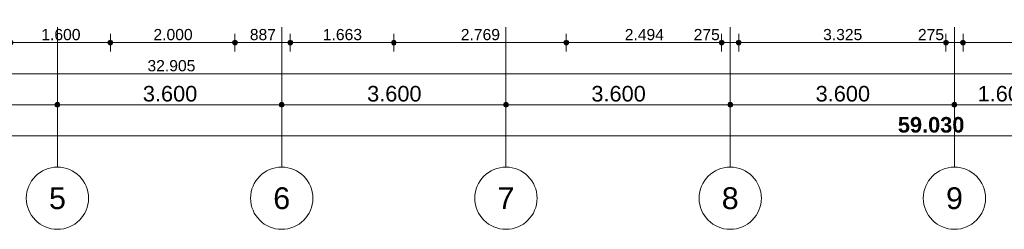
# Model space of a CAD drawing. Header units: millimetres. Extents: x -54205 to 99702, y -35458 to 70878.
# Tile 31 of 226: x 13794 to 29600, y -2884 to 484. Entities that reach past the tile are written whole.
import ezdxf
from ezdxf.enums import TextEntityAlignment as Align

# ---------------------------------------------------------------- set-up
doc = ezdxf.new("R2010")
doc.units = ezdxf.units.MM
doc.header["$MEASUREMENT"] = 0
doc.linetypes.add('streep-punt', pattern=[2500, 1250, -625, 0, -625])
for name, color, linetype in [('Maatvoering 1_ 100', 7, 'Continuous'), ('Maatvoering 1_ 100 2D arcering', 7, 'Continuous'), ('New_Maatvoering 1_ 100', 7, 'Continuous'), ('New_Maatvoering 1_ 100 2D arcering', 7, 'Continuous'), ('Stramien', 7, 'Continuous')]:
    doc.layers.add(name, color=color, linetype=linetype)
doc.styles.add('GENERATED_STYLE_1', font='arial.ttf')
doc.styles.add('GENERATED_STYLE_2', font='arial.ttf')
doc.dimstyles.new('GENERATED_STYLE__1', dxfattribs={"dimtxt": 250, "dimasz": 142.5, "dimexe": 0.18, "dimexo": 0.0625, "dimgap": 0, "dimtad": 1, "dimtih": 1, "dimtoh": 1, "dimdec": 0, "dimzin": 0, "dimdsep": 46, "dimtxsty": 'GENERATED_STYLE_1', "dimblk": 'ARROWHEAD_11', "dimblk1": 'ARROWHEAD_11', "dimblk2": 'ARROWHEAD_11', "dimcen": 0.09, "dimse1": 1, "dimse2": 1, "dimclrd": 2, "dimclre": 2, "dimclrt": 2, "dimadec": 1, "dimazin": 0, "dimtfac": 1, "dimtdec": 4, "dimtmove": 0, "dimatfit": 3, "dimfxl": 1, "dimtolj": 1, "dimtzin": 0, "dimarcsym": 0})
doc.dimstyles.new('GENERATED_STYLE__2', dxfattribs={"dimtxt": 250, "dimasz": 142.5, "dimexe": 0.18, "dimexo": 0.0625, "dimgap": 0, "dimtad": 1, "dimtih": 1, "dimtoh": 1, "dimdec": 0, "dimzin": 0, "dimdsep": 46, "dimtxsty": 'GENERATED_STYLE_2', "dimblk": 'ARROWHEAD_11', "dimblk1": 'ARROWHEAD_11', "dimblk2": 'ARROWHEAD_11', "dimcen": 0.09, "dimse1": 1, "dimse2": 1, "dimclrd": 1, "dimclre": 1, "dimclrt": 2, "dimadec": 1, "dimazin": 0, "dimtfac": 1, "dimtdec": 4, "dimtmove": 0, "dimatfit": 3, "dimfxl": 1, "dimtolj": 1, "dimtzin": 0, "dimarcsym": 0})
doc.dimstyles.new('GENERATED_STYLE__4', dxfattribs={"dimtxt": 179.999995, "dimasz": 142.5, "dimexe": 0.18, "dimexo": 0.0625, "dimgap": 0, "dimtad": 1, "dimtih": 1, "dimtoh": 1, "dimdec": 0, "dimzin": 0, "dimdsep": 46, "dimtxsty": 'GENERATED_STYLE_1', "dimblk": 'ARROWHEAD_11', "dimblk1": 'ARROWHEAD_11', "dimblk2": 'ARROWHEAD_11', "dimcen": 0.09, "dimse1": 1, "dimse2": 1, "dimclrd": 1, "dimclre": 1, "dimclrt": 2, "dimadec": 1, "dimazin": 0, "dimtfac": 1, "dimtdec": 4, "dimtmove": 0, "dimatfit": 3, "dimfxl": 1, "dimtolj": 1, "dimtzin": 0, "dimarcsym": 0})

# ---------------------------------------------------------------- blocks, each defined once
blk = doc.blocks.new('Standard grid marker')
at = {"layer": 'Stramien', "color": 1, "linetype": 'streep-punt', "lineweight": 0}
for q in [(0, 0), (61400, 0)]:
    blk.add_line((1000, 0), q, dxfattribs=at)
at = {"layer": 'Stramien', "color": 2, "linetype": 'Continuous', "lineweight": 0, "flags": 128}
blk.add_lwpolyline([(0, 0, 1), (-1000, 0, 1)], format="xyb", close=True, dxfattribs=at)
at = {"layer": 'Stramien', "color": 1, "linetype": 'streep-punt', "lineweight": 0}
blk.add_point((1000, 0), dxfattribs=at)
blk.add_point((1000, 0), dxfattribs=at)
at = {"layer": 'Stramien', "color": 2, "lineweight": 0, "style": 'GENERATED_STYLE_1'}
for tag, p in [('AC_MarkerText_1_0', (-245, -80)), ('AC_MarkerText_1_1', (63155, -80))]:
    blk.add_attdef(tag, text='', height=350, rotation=270, dxfattribs=at).set_placement(p, align=Align.TOP_CENTER)
blk = doc.blocks.new('*D1061')
at = {"layer": 'Maatvoering 1_ 100 2D arcering', "linetype": 'Continuous', "lineweight": 0}
for points in [[(10762, -884), (10765, -899), (10773, -911), (10786, -919), (10800, -922), (10814, -919), (10827, -911), (10835, -899), (10838, -884), (10835, -870), (10827, -858), (10814, -850), (10800, -847), (10786, -850), (10773, -858), (10765, -870)], [(14362, -884), (14365, -899), (14373, -911), (14386, -919), (14400, -922), (14414, -919), (14427, -911), (14435, -899), (14438, -884), (14435, -870), (14427, -858), (14414, -850), (14400, -847), (14386, -850), (14373, -858), (14365, -870)]]:
    blk.add_hatch(color=1, dxfattribs=at).paths.add_polyline_path(points)
at = {"layer": 'Maatvoering 1_ 100', "color": 2, "linetype": 'Continuous', "lineweight": 0}
for p, q in [((10800, -847), (10800, -744)), ((14400, -847), (14400, -744)), ((10800, -1025), (10800, -922)), ((10838, -884), (14362, -884)), ((14400, -1025), (14400, -922))]:
    blk.add_line(p, q, dxfattribs=at)
at = {"layer": 'Maatvoering 1_ 100', "color": 1, "linetype": 'Continuous', "lineweight": 0}
for centre in [(10800, -884), (14400, -884)]:
    blk.add_circle(centre, 37.5, dxfattribs=at)
at = {"layer": 'Maatvoering 1_ 100', "color": 2, "lineweight": 0, "insert": (12171, -834), "char_height": 250, "attachment_point": 7, "style": 'GENERATED_STYLE_1'}
blk.add_mtext('\\A1;{\\pql;\\fArial|b0|i0|c0|p0;\\W1.000000;3.600}', dxfattribs=at)
blk = doc.blocks.new('ARROWHEAD_11')
at = {"color": 0, "linetype": 'Continuous', "lineweight": 0}
blk.add_line((0, 0), (-1, 0), dxfattribs=at)
at = {"color": 0, "linetype": 'Continuous', "lineweight": 0, "const_width": 0.25, "flags": 128}
blk.add_lwpolyline([(-0.125, 0, 1), (0.125, 0, 1)], format="xyb", close=True, dxfattribs=at)
blk = doc.blocks.new('*D1062')
at = {"layer": 'Maatvoering 1_ 100 2D arcering', "linetype": 'Continuous', "lineweight": 0}
for points in [[(14362, -884), (14365, -899), (14373, -911), (14386, -919), (14400, -922), (14414, -919), (14427, -911), (14435, -899), (14438, -884), (14435, -870), (14427, -858), (14414, -850), (14400, -847), (14386, -850), (14373, -858), (14365, -870)], [(17962, -884), (17965, -899), (17973, -911), (17986, -919), (18000, -922), (18014, -919), (18027, -911), (18035, -899), (18038, -884), (18035, -870), (18027, -858), (18014, -850), (18000, -847), (17986, -850), (17973, -858), (17965, -870)]]:
    blk.add_hatch(color=1, dxfattribs=at).paths.add_polyline_path(points)
at = {"layer": 'Maatvoering 1_ 100', "color": 2, "linetype": 'Continuous', "lineweight": 0}
for p, q in [((14400, -847), (14400, -744)), ((18000, -847), (18000, -744)), ((14400, -1025), (14400, -922)), ((14438, -884), (17962, -884)), ((18000, -1025), (18000, -922))]:
    blk.add_line(p, q, dxfattribs=at)
at = {"layer": 'Maatvoering 1_ 100', "color": 1, "linetype": 'Continuous', "lineweight": 0}
for centre in [(14400, -884), (18000, -884)]:
    blk.add_circle(centre, 37.5, dxfattribs=at)
at = {"layer": 'Maatvoering 1_ 100', "color": 2, "lineweight": 0, "insert": (15771, -834), "char_height": 250, "attachment_point": 7, "style": 'GENERATED_STYLE_1'}
blk.add_mtext('\\A1;{\\pql;\\fArial|b0|i0|c0|p0;\\W1.000000;3.600}', dxfattribs=at)
blk = doc.blocks.new('*D1063')
at = {"layer": 'Maatvoering 1_ 100 2D arcering', "linetype": 'Continuous', "lineweight": 0}
for points in [[(17962, -884), (17965, -899), (17973, -911), (17986, -919), (18000, -922), (18014, -919), (18027, -911), (18035, -899), (18038, -884), (18035, -870), (18027, -858), (18014, -850), (18000, -847), (17986, -850), (17973, -858), (17965, -870)], [(21562, -884), (21565, -899), (21573, -911), (21586, -919), (21600, -922), (21614, -919), (21627, -911), (21635, -899), (21638, -884), (21635, -870), (21627, -858), (21614, -850), (21600, -847), (21586, -850), (21573, -858), (21565, -870)]]:
    blk.add_hatch(color=1, dxfattribs=at).paths.add_polyline_path(points)
at = {"layer": 'Maatvoering 1_ 100', "color": 2, "linetype": 'Continuous', "lineweight": 0}
for p, q in [((18000, -847), (18000, -744)), ((21600, -847), (21600, -744)), ((18000, -1025), (18000, -922)), ((18038, -884), (21562, -884)), ((21600, -1025), (21600, -922))]:
    blk.add_line(p, q, dxfattribs=at)
at = {"layer": 'Maatvoering 1_ 100', "color": 1, "linetype": 'Continuous', "lineweight": 0}
for centre in [(18000, -884), (21600, -884)]:
    blk.add_circle(centre, 37.5, dxfattribs=at)
at = {"layer": 'Maatvoering 1_ 100', "color": 2, "lineweight": 0, "insert": (19371, -834), "char_height": 250, "attachment_point": 7, "style": 'GENERATED_STYLE_1'}
blk.add_mtext('\\A1;{\\pql;\\fArial|b0|i0|c0|p0;\\W1.000000;3.600}', dxfattribs=at)
blk = doc.blocks.new('*D1064')
at = {"layer": 'Maatvoering 1_ 100 2D arcering', "linetype": 'Continuous', "lineweight": 0}
for points in [[(21562, -884), (21565, -899), (21573, -911), (21586, -919), (21600, -922), (21614, -919), (21627, -911), (21635, -899), (21638, -884), (21635, -870), (21627, -858), (21614, -850), (21600, -847), (21586, -850), (21573, -858), (21565, -870)], [(25162, -884), (25165, -899), (25173, -911), (25186, -919), (25200, -922), (25214, -919), (25227, -911), (25235, -899), (25238, -884), (25235, -870), (25227, -858), (25214, -850), (25200, -847), (25186, -850), (25173, -858), (25165, -870)]]:
    blk.add_hatch(color=1, dxfattribs=at).paths.add_polyline_path(points)
at = {"layer": 'Maatvoering 1_ 100', "color": 2, "linetype": 'Continuous', "lineweight": 0}
for p, q in [((21600, -847), (21600, -744)), ((25200, -847), (25200, -744)), ((21600, -1025), (21600, -922)), ((21638, -884), (25162, -884)), ((25200, -1025), (25200, -922))]:
    blk.add_line(p, q, dxfattribs=at)
at = {"layer": 'Maatvoering 1_ 100', "color": 1, "linetype": 'Continuous', "lineweight": 0}
for centre in [(21600, -884), (25200, -884)]:
    blk.add_circle(centre, 37.5, dxfattribs=at)
at = {"layer": 'Maatvoering 1_ 100', "color": 2, "lineweight": 0, "insert": (22971, -834), "char_height": 250, "attachment_point": 7, "style": 'GENERATED_STYLE_1'}
blk.add_mtext('\\A1;{\\pql;\\fArial|b0|i0|c0|p0;\\W1.000000;3.600}', dxfattribs=at)
blk = doc.blocks.new('*D1065')
at = {"layer": 'Maatvoering 1_ 100 2D arcering', "linetype": 'Continuous', "lineweight": 0}
for points in [[(25162, -884), (25165, -899), (25173, -911), (25186, -919), (25200, -922), (25214, -919), (25227, -911), (25235, -899), (25238, -884), (25235, -870), (25227, -858), (25214, -850), (25200, -847), (25186, -850), (25173, -858), (25165, -870)], [(28762, -884), (28765, -899), (28773, -911), (28786, -919), (28800, -922), (28814, -919), (28827, -911), (28835, -899), (28838, -884), (28835, -870), (28827, -858), (28814, -850), (28800, -847), (28786, -850), (28773, -858), (28765, -870)]]:
    blk.add_hatch(color=1, dxfattribs=at).paths.add_polyline_path(points)
at = {"layer": 'Maatvoering 1_ 100', "color": 2, "linetype": 'Continuous', "lineweight": 0}
for p, q in [((25200, -847), (25200, -744)), ((28800, -847), (28800, -744)), ((25200, -1025), (25200, -922)), ((25238, -884), (28762, -884)), ((28800, -1025), (28800, -922))]:
    blk.add_line(p, q, dxfattribs=at)
at = {"layer": 'Maatvoering 1_ 100', "color": 1, "linetype": 'Continuous', "lineweight": 0}
for centre in [(25200, -884), (28800, -884)]:
    blk.add_circle(centre, 37.5, dxfattribs=at)
at = {"layer": 'Maatvoering 1_ 100', "color": 2, "lineweight": 0, "insert": (26571, -834), "char_height": 250, "attachment_point": 7, "style": 'GENERATED_STYLE_1'}
blk.add_mtext('\\A1;{\\pql;\\fArial|b0|i0|c0|p0;\\W1.000000;3.600}', dxfattribs=at)
blk = doc.blocks.new('*D1066')
at = {"layer": 'Maatvoering 1_ 100 2D arcering', "linetype": 'Continuous', "lineweight": 0}
for points in [[(28762, -884), (28765, -899), (28773, -911), (28786, -919), (28800, -922), (28814, -919), (28827, -911), (28835, -899), (28838, -884), (28835, -870), (28827, -858), (28814, -850), (28800, -847), (28786, -850), (28773, -858), (28765, -870)], [(30362, -884), (30365, -899), (30373, -911), (30386, -919), (30400, -922), (30414, -919), (30427, -911), (30435, -899), (30438, -884), (30435, -870), (30427, -858), (30414, -850), (30400, -847), (30386, -850), (30373, -858), (30365, -870)]]:
    blk.add_hatch(color=1, dxfattribs=at).paths.add_polyline_path(points)
at = {"layer": 'Maatvoering 1_ 100', "color": 2, "linetype": 'Continuous', "lineweight": 0}
for p, q in [((28800, -847), (28800, -744)), ((30400, -847), (30400, -744)), ((28800, -1025), (28800, -922)), ((28838, -884), (30362, -884)), ((30400, -1025), (30400, -922))]:
    blk.add_line(p, q, dxfattribs=at)
at = {"layer": 'Maatvoering 1_ 100', "color": 1, "linetype": 'Continuous', "lineweight": 0}
for centre in [(28800, -884), (30400, -884)]:
    blk.add_circle(centre, 37.5, dxfattribs=at)
at = {"layer": 'Maatvoering 1_ 100', "color": 2, "lineweight": 0, "insert": (29171, -834), "char_height": 250, "attachment_point": 7, "style": 'GENERATED_STYLE_1'}
blk.add_mtext('\\A1;{\\pql;\\fArial|b0|i0|c0|p0;\\W1.000000;1.600}', dxfattribs=at)
blk = doc.blocks.new('*D1077')
at = {"layer": 'Maatvoering 1_ 100 2D arcering', "linetype": 'Continuous', "lineweight": 0}
for points in [[(-1138, -1384), (-1135, -1399), (-1127, -1411), (-1114, -1419), (-1100, -1422), (-1086, -1419), (-1074, -1411), (-1065, -1399), (-1063, -1384), (-1065, -1370), (-1074, -1358), (-1086, -1350), (-1100, -1347), (-1114, -1350), (-1127, -1358), (-1135, -1370)], [(57892, -1384), (57895, -1399), (57903, -1411), (57916, -1419), (57930, -1422), (57944, -1419), (57957, -1411), (57965, -1399), (57967, -1384), (57965, -1370), (57957, -1358), (57944, -1350), (57930, -1347), (57916, -1350), (57903, -1358), (57895, -1370)]]:
    blk.add_hatch(color=1, dxfattribs=at).paths.add_polyline_path(points)
at = {"layer": 'Maatvoering 1_ 100', "color": 1, "linetype": 'Continuous', "lineweight": 0}
for p, q in [((57930, -1347), (57930, -1244)), ((-1063, -1384), (57892, -1384)), ((57930, -1525), (57930, -1422)), ((57967, -1384), (58005, -1384))]:
    blk.add_line(p, q, dxfattribs=at)
blk.add_circle((57930, -1384), 37.5, dxfattribs=at)
at = {"layer": 'Maatvoering 1_ 100', "color": 2, "lineweight": 0, "insert": (27891, -1334), "char_height": 250, "attachment_point": 7, "style": 'GENERATED_STYLE_2'}
blk.add_mtext('\\A1;{\\pql;\\fArial|b1|i0|c0|p0;\\W1.000000;59.030}', dxfattribs=at)
blk = doc.blocks.new('*D1097')
at = {"layer": 'New_Maatvoering 1_ 100 2D arcering', "linetype": 'Continuous', "lineweight": 0}
for points in [[(-267, -384), (-265, -399), (-257, -411), (-244, -419), (-230, -422), (-216, -419), (-203, -411), (-195, -399), (-192, -384), (-195, -370), (-203, -358), (-216, -350), (-230, -347), (-244, -350), (-257, -358), (-265, -370)], [(32638, -384), (32641, -399), (32649, -411), (32661, -419), (32675, -422), (32690, -419), (32702, -411), (32710, -399), (32713, -384), (32710, -370), (32702, -358), (32690, -350), (32675, -347), (32661, -350), (32649, -358), (32641, -370)]]:
    blk.add_hatch(color=1, dxfattribs=at).paths.add_polyline_path(points)
at = {"layer": 'New_Maatvoering 1_ 100', "color": 1, "linetype": 'Continuous', "lineweight": 0}
blk.add_line((-192, -384), (32638, -384), dxfattribs=at)
blk.add_circle((32675, -384), 37.5, dxfattribs=at)
at = {"layer": 'New_Maatvoering 1_ 100', "color": 2, "lineweight": 0, "insert": (15845, -348), "char_height": 180, "attachment_point": 7, "style": 'GENERATED_STYLE_1'}
blk.add_mtext('\\A1;{\\pql;\\fArial|b0|i0|c0|p0;\\W1.000000;32.905}', dxfattribs=at)
blk = doc.blocks.new('*D1107')
at = {"layer": 'New_Maatvoering 1_ 100 2D arcering', "linetype": 'Continuous', "lineweight": 0}
for points in [[(13613, 116), (13615, 101), (13623, 89), (13636, 81), (13650, 78), (13664, 81), (13677, 89), (13685, 101), (13688, 116), (13685, 130), (13677, 142), (13664, 150), (13650, 153), (13636, 150), (13623, 142), (13615, 130)], [(15213, 116), (15215, 101), (15223, 89), (15236, 81), (15250, 78), (15264, 81), (15277, 89), (15285, 101), (15288, 116), (15285, 130), (15277, 142), (15264, 150), (15250, 153), (15236, 150), (15223, 142), (15215, 130)]]:
    blk.add_hatch(color=1, dxfattribs=at).paths.add_polyline_path(points)
at = {"layer": 'New_Maatvoering 1_ 100', "color": 1, "linetype": 'Continuous', "lineweight": 0}
for p, q in [((13650, 153), (13650, 256)), ((13650, -25), (13650, 78)), ((13688, 116), (15213, 116))]:
    blk.add_line(p, q, dxfattribs=at)
blk.add_circle((13650, 116), 37.5, dxfattribs=at)
at = {"layer": 'New_Maatvoering 1_ 100', "color": 2, "lineweight": 0, "insert": (14141, 152), "char_height": 180, "attachment_point": 7, "style": 'GENERATED_STYLE_1'}
blk.add_mtext('\\A1;{\\pql;\\fArial|b0|i0|c0|p0;\\W1.000000;1.600}', dxfattribs=at)
blk = doc.blocks.new('*D1108')
at = {"layer": 'New_Maatvoering 1_ 100 2D arcering', "linetype": 'Continuous', "lineweight": 0}
for points in [[(15213, 116), (15215, 101), (15223, 89), (15236, 81), (15250, 78), (15264, 81), (15277, 89), (15285, 101), (15288, 116), (15285, 130), (15277, 142), (15264, 150), (15250, 153), (15236, 150), (15223, 142), (15215, 130)], [(17213, 116), (17215, 101), (17223, 89), (17236, 81), (17250, 78), (17264, 81), (17277, 89), (17285, 101), (17288, 116), (17285, 130), (17277, 142), (17264, 150), (17250, 153), (17236, 150), (17223, 142), (17215, 130)]]:
    blk.add_hatch(color=1, dxfattribs=at).paths.add_polyline_path(points)
at = {"layer": 'New_Maatvoering 1_ 100', "color": 1, "linetype": 'Continuous', "lineweight": 0}
for p, q in [((15250, 153), (15250, 256)), ((17250, 153), (17250, 256)), ((15250, -25), (15250, 78)), ((15288, 116), (17213, 116)), ((17250, -25), (17250, 78))]:
    blk.add_line(p, q, dxfattribs=at)
for centre in [(15250, 116), (17250, 116)]:
    blk.add_circle(centre, 37.5, dxfattribs=at)
at = {"layer": 'New_Maatvoering 1_ 100', "color": 2, "lineweight": 0, "insert": (15941, 152), "char_height": 180, "attachment_point": 7, "style": 'GENERATED_STYLE_1'}
blk.add_mtext('\\A1;{\\pql;\\fArial|b0|i0|c0|p0;\\W1.000000;2.000}', dxfattribs=at)
blk = doc.blocks.new('*D1109')
at = {"layer": 'New_Maatvoering 1_ 100 2D arcering', "linetype": 'Continuous', "lineweight": 0}
for points in [[(17213, 116), (17215, 101), (17223, 89), (17236, 81), (17250, 78), (17264, 81), (17277, 89), (17285, 101), (17288, 116), (17285, 130), (17277, 142), (17264, 150), (17250, 153), (17236, 150), (17223, 142), (17215, 130)], [(18100, 116), (18103, 101), (18111, 89), (18123, 81), (18137, 78), (18152, 81), (18164, 89), (18172, 101), (18175, 116), (18172, 130), (18164, 142), (18152, 150), (18137, 153), (18123, 150), (18111, 142), (18103, 130)]]:
    blk.add_hatch(color=1, dxfattribs=at).paths.add_polyline_path(points)
at = {"layer": 'New_Maatvoering 1_ 100', "color": 1, "linetype": 'Continuous', "lineweight": 0}
for p, q in [((17250, 153), (17250, 256)), ((18137, 153), (18137, 256)), ((17250, -25), (17250, 78)), ((17288, 116), (18100, 116)), ((18137, -25), (18137, 78))]:
    blk.add_line(p, q, dxfattribs=at)
for centre in [(17250, 116), (18137, 116)]:
    blk.add_circle(centre, 37.5, dxfattribs=at)
at = {"layer": 'New_Maatvoering 1_ 100', "color": 2, "lineweight": 0, "insert": (17488, 152), "char_height": 180, "attachment_point": 7, "style": 'GENERATED_STYLE_1'}
blk.add_mtext('\\A1;{\\pql;\\fArial|b0|i0|c0|p0;\\W1.000000;887}', dxfattribs=at)
blk = doc.blocks.new('*D1110')
at = {"layer": 'New_Maatvoering 1_ 100 2D arcering', "linetype": 'Continuous', "lineweight": 0}
for points in [[(18100, 116), (18103, 101), (18111, 89), (18123, 81), (18137, 78), (18152, 81), (18164, 89), (18172, 101), (18175, 116), (18172, 130), (18164, 142), (18152, 150), (18137, 153), (18123, 150), (18111, 142), (18103, 130)], [(19762, 116), (19765, 101), (19773, 89), (19786, 81), (19800, 78), (19814, 81), (19826, 89), (19835, 101), (19837, 116), (19835, 130), (19826, 142), (19814, 150), (19800, 153), (19786, 150), (19773, 142), (19765, 130)]]:
    blk.add_hatch(color=1, dxfattribs=at).paths.add_polyline_path(points)
at = {"layer": 'New_Maatvoering 1_ 100', "color": 1, "linetype": 'Continuous', "lineweight": 0}
for p, q in [((18137, 153), (18137, 256)), ((19800, 153), (19800, 256)), ((18137, -25), (18137, 78)), ((18175, 116), (19762, 116)), ((19800, -25), (19800, 78))]:
    blk.add_line(p, q, dxfattribs=at)
for centre in [(18137, 116), (19800, 116)]:
    blk.add_circle(centre, 37.5, dxfattribs=at)
at = {"layer": 'New_Maatvoering 1_ 100', "color": 2, "lineweight": 0, "insert": (18660, 152), "char_height": 180, "attachment_point": 7, "style": 'GENERATED_STYLE_1'}
blk.add_mtext('\\A1;{\\pql;\\fArial|b0|i0|c0|p0;\\W1.000000;1.663}', dxfattribs=at)
blk = doc.blocks.new('*D1111')
at = {"layer": 'New_Maatvoering 1_ 100 2D arcering', "linetype": 'Continuous', "lineweight": 0}
for points in [[(19762, 116), (19765, 101), (19773, 89), (19786, 81), (19800, 78), (19814, 81), (19826, 89), (19835, 101), (19837, 116), (19835, 130), (19826, 142), (19814, 150), (19800, 153), (19786, 150), (19773, 142), (19765, 130)], [(22531, 116), (22534, 101), (22542, 89), (22554, 81), (22569, 78), (22583, 81), (22595, 89), (22603, 101), (22606, 116), (22603, 130), (22595, 142), (22583, 150), (22569, 153), (22554, 150), (22542, 142), (22534, 130)]]:
    blk.add_hatch(color=1, dxfattribs=at).paths.add_polyline_path(points)
at = {"layer": 'New_Maatvoering 1_ 100', "color": 1, "linetype": 'Continuous', "lineweight": 0}
for p, q in [((19800, 153), (19800, 256)), ((22569, 153), (22569, 256)), ((19800, -25), (19800, 78)), ((19837, 116), (22531, 116)), ((22569, -25), (22569, 78))]:
    blk.add_line(p, q, dxfattribs=at)
for centre in [(19800, 116), (22569, 116)]:
    blk.add_circle(centre, 37.5, dxfattribs=at)
at = {"layer": 'New_Maatvoering 1_ 100', "color": 2, "lineweight": 0, "insert": (20875, 152), "char_height": 180, "attachment_point": 7, "style": 'GENERATED_STYLE_1'}
blk.add_mtext('\\A1;{\\pql;\\fArial|b0|i0|c0|p0;\\W1.000000;2.769}', dxfattribs=at)
blk = doc.blocks.new('*D1112')
at = {"layer": 'New_Maatvoering 1_ 100 2D arcering', "linetype": 'Continuous', "lineweight": 0}
for points in [[(22531, 116), (22534, 101), (22542, 89), (22554, 81), (22569, 78), (22583, 81), (22595, 89), (22603, 101), (22606, 116), (22603, 130), (22595, 142), (22583, 150), (22569, 153), (22554, 150), (22542, 142), (22534, 130)], [(25025, 116), (25028, 101), (25036, 89), (25048, 81), (25062, 78), (25077, 81), (25089, 89), (25097, 101), (25100, 116), (25097, 130), (25089, 142), (25077, 150), (25062, 153), (25048, 150), (25036, 142), (25028, 130)]]:
    blk.add_hatch(color=1, dxfattribs=at).paths.add_polyline_path(points)
at = {"layer": 'New_Maatvoering 1_ 100', "color": 1, "linetype": 'Continuous', "lineweight": 0}
for p, q in [((22569, 153), (22569, 256)), ((25062, 153), (25062, 256)), ((22569, -25), (22569, 78)), ((22606, 116), (25025, 116)), ((25062, -25), (25062, 78))]:
    blk.add_line(p, q, dxfattribs=at)
for centre in [(22569, 116), (25062, 116)]:
    blk.add_circle(centre, 37.5, dxfattribs=at)
at = {"layer": 'New_Maatvoering 1_ 100', "color": 2, "lineweight": 0, "char_height": 180, "attachment_point": 7, "style": 'GENERATED_STYLE_1'}
for s, insert in [('\\A1;{\\pql;\\fArial|b0|i0|c0|p0;\\W1.000000;2.494}', (23507, 152)), ('\\A1;{\\pql;\\fArial|b0|i0|c0|p0;\\W1.000000;275}', (24613, 152))]:
    blk.add_mtext(s, dxfattribs=dict(at, insert=insert))
blk = doc.blocks.new('*D1113')
at = {"layer": 'New_Maatvoering 1_ 100 2D arcering', "linetype": 'Continuous', "lineweight": 0}
for points in [[(25025, 116), (25028, 101), (25036, 89), (25048, 81), (25062, 78), (25077, 81), (25089, 89), (25097, 101), (25100, 116), (25097, 130), (25089, 142), (25077, 150), (25062, 153), (25048, 150), (25036, 142), (25028, 130)], [(25300, 116), (25303, 101), (25311, 89), (25323, 81), (25337, 78), (25352, 81), (25364, 89), (25372, 101), (25375, 116), (25372, 130), (25364, 142), (25352, 150), (25337, 153), (25323, 150), (25311, 142), (25303, 130)]]:
    blk.add_hatch(color=1, dxfattribs=at).paths.add_polyline_path(points)
at = {"layer": 'New_Maatvoering 1_ 100', "color": 1, "linetype": 'Continuous', "lineweight": 0}
for p, q in [((25062, 153), (25062, 256)), ((25337, 153), (25337, 256)), ((25062, -25), (25062, 78)), ((25100, 116), (25300, 116)), ((25337, -25), (25337, 78))]:
    blk.add_line(p, q, dxfattribs=at)
for centre in [(25062, 116), (25337, 116)]:
    blk.add_circle(centre, 37.5, dxfattribs=at)
blk = doc.blocks.new('*D1114')
at = {"layer": 'New_Maatvoering 1_ 100 2D arcering', "linetype": 'Continuous', "lineweight": 0}
for points in [[(25300, 116), (25303, 101), (25311, 89), (25323, 81), (25337, 78), (25352, 81), (25364, 89), (25372, 101), (25375, 116), (25372, 130), (25364, 142), (25352, 150), (25337, 153), (25323, 150), (25311, 142), (25303, 130)], [(28625, 116), (28628, 101), (28636, 89), (28648, 81), (28663, 78), (28677, 81), (28689, 89), (28697, 101), (28700, 116), (28697, 130), (28689, 142), (28677, 150), (28663, 153), (28648, 150), (28636, 142), (28628, 130)]]:
    blk.add_hatch(color=1, dxfattribs=at).paths.add_polyline_path(points)
at = {"layer": 'New_Maatvoering 1_ 100', "color": 1, "linetype": 'Continuous', "lineweight": 0}
for p, q in [((25337, 153), (25337, 256)), ((28663, 153), (28663, 256)), ((25337, -25), (25337, 78)), ((25375, 116), (28625, 116)), ((28663, -25), (28663, 78))]:
    blk.add_line(p, q, dxfattribs=at)
for centre in [(25337, 116), (28663, 116)]:
    blk.add_circle(centre, 37.5, dxfattribs=at)
at = {"layer": 'New_Maatvoering 1_ 100', "color": 2, "lineweight": 0, "char_height": 180, "attachment_point": 7, "style": 'GENERATED_STYLE_1'}
for s, insert in [('\\A1;{\\pql;\\fArial|b0|i0|c0|p0;\\W1.000000;3.325}', (26691, 152)), ('\\A1;{\\pql;\\fArial|b0|i0|c0|p0;\\W1.000000;275}', (28213, 152))]:
    blk.add_mtext(s, dxfattribs=dict(at, insert=insert))
blk = doc.blocks.new('*D1115')
at = {"layer": 'New_Maatvoering 1_ 100 2D arcering', "linetype": 'Continuous', "lineweight": 0}
for points in [[(28625, 116), (28628, 101), (28636, 89), (28648, 81), (28663, 78), (28677, 81), (28689, 89), (28697, 101), (28700, 116), (28697, 130), (28689, 142), (28677, 150), (28663, 153), (28648, 150), (28636, 142), (28628, 130)], [(28900, 116), (28903, 101), (28911, 89), (28923, 81), (28938, 78), (28952, 81), (28964, 89), (28972, 101), (28975, 116), (28972, 130), (28964, 142), (28952, 150), (28938, 153), (28923, 150), (28911, 142), (28903, 130)]]:
    blk.add_hatch(color=1, dxfattribs=at).paths.add_polyline_path(points)
at = {"layer": 'New_Maatvoering 1_ 100', "color": 1, "linetype": 'Continuous', "lineweight": 0}
for p, q in [((28663, 153), (28663, 256)), ((28938, 153), (28938, 256)), ((28663, -25), (28663, 78)), ((28700, 116), (28900, 116)), ((28938, -25), (28938, 78))]:
    blk.add_line(p, q, dxfattribs=at)
for centre in [(28663, 116), (28938, 116)]:
    blk.add_circle(centre, 37.5, dxfattribs=at)
blk = doc.blocks.new('*D1116')
at = {"layer": 'New_Maatvoering 1_ 100 2D arcering', "linetype": 'Continuous', "lineweight": 0}
for points in [[(28900, 116), (28903, 101), (28911, 89), (28923, 81), (28938, 78), (28952, 81), (28964, 89), (28972, 101), (28975, 116), (28972, 130), (28964, 142), (28952, 150), (28938, 153), (28923, 150), (28911, 142), (28903, 130)], [(31970, 116), (31973, 101), (31981, 89), (31993, 81), (32008, 78), (32022, 81), (32034, 89), (32042, 101), (32045, 116), (32042, 130), (32034, 142), (32022, 150), (32008, 153), (31993, 150), (31981, 142), (31973, 130)]]:
    blk.add_hatch(color=1, dxfattribs=at).paths.add_polyline_path(points)
at = {"layer": 'New_Maatvoering 1_ 100', "color": 1, "linetype": 'Continuous', "lineweight": 0}
for p, q in [((28938, 153), (28938, 256)), ((32008, 153), (32008, 256)), ((28938, -25), (28938, 78)), ((28975, 116), (31970, 116)), ((32008, -25), (32008, 78))]:
    blk.add_line(p, q, dxfattribs=at)
for centre in [(28938, 116), (32008, 116)]:
    blk.add_circle(centre, 37.5, dxfattribs=at)
at = {"layer": 'New_Maatvoering 1_ 100', "color": 2, "lineweight": 0, "insert": (30164, 152), "char_height": 180, "attachment_point": 7, "style": 'GENERATED_STYLE_1'}
blk.add_mtext('\\A1;{\\pql;\\fArial|b0|i0|c0|p0;\\W1.000000;3.070}', dxfattribs=at)

msp = doc.modelspace()

# ---------------------------------------------------------------- block references
at = {"layer": 'Stramien', "color": 1, "linetype": 'Continuous', "lineweight": 0}
ref = msp.add_blockref('Standard grid marker', (14400, -1884.3), dxfattribs=dict(at, zscale=1000, rotation=90))
ref.add_attrib('AC_MarkerText_1', '5', dxfattribs={"color": 2, "lineweight": 0, "height": 350, "rotation": 360, "style": 'GENERATED_STYLE_1'}).set_placement((14400, -2209.3), align=Align.TOP_CENTER)
ref = msp.add_blockref('Standard grid marker', (18000, -1884.3), dxfattribs=dict(at, zscale=1000, rotation=90))
ref.add_attrib('AC_MarkerText_1', '6', dxfattribs={"color": 2, "lineweight": 0, "height": 350, "rotation": 360, "style": 'GENERATED_STYLE_1'}).set_placement((18000, -2209.3), align=Align.TOP_CENTER)
ref = msp.add_blockref('Standard grid marker', (21600, -1884.3), dxfattribs=dict(at, zscale=1000, rotation=90))
ref.add_attrib('AC_MarkerText_1', '7', dxfattribs={"color": 2, "lineweight": 0, "height": 350, "rotation": 360, "style": 'GENERATED_STYLE_1'}).set_placement((21600, -2209.3), align=Align.TOP_CENTER)
ref = msp.add_blockref('Standard grid marker', (25200, -1884.3), dxfattribs=dict(at, zscale=1000, rotation=90))
ref.add_attrib('AC_MarkerText_1', '8', dxfattribs={"color": 2, "lineweight": 0, "height": 350, "rotation": 360, "style": 'GENERATED_STYLE_1'}).set_placement((25200, -2209.3), align=Align.TOP_CENTER)
ref = msp.add_blockref('Standard grid marker', (28800, -1884.3), dxfattribs=dict(at, zscale=1000, rotation=90))
ref.add_attrib('AC_MarkerText_1', '9', dxfattribs={"color": 2, "lineweight": 0, "height": 350, "rotation": 360, "style": 'GENERATED_STYLE_1'}).set_placement((28800, -2209.3), align=Align.TOP_CENTER)

# ---------------------------------------------------------------- dimensions: what is measured, and where the dimension line sits
at = {"layer": 'Maatvoering 1_ 100', "color": 1, "linetype": 'Continuous', "lineweight": 0}
dim = msp.add_linear_dim(base=(57930, -1384.3), p1=(-1100, 4931.8), p2=(57930, 10660.9), dimstyle='GENERATED_STYLE__2', dxfattribs=at)
dim.commit()
dim.dimension.update_dxf_attribs({"geometry": '*D1077', "text_midpoint": (28404.6, -1209.3), "dimtype": 160})
at = {"layer": 'Maatvoering 1_ 100', "color": 2, "linetype": 'Continuous', "lineweight": 0}
for base, p1, p2, picture, middle in [((25200, -884.3), (21600, -116.2), (25200, 139.1), '*D1064', (23389.8, -709.3)), ((28800, -884.3), (25200, 139.1), (28800, 88), '*D1065', (26989.8, -709.3)), ((30400, -884.3), (28800, 88), (30400, -65.2), '*D1066', (29589.8, -709.3)), ((14400, -884.3), (10800, -116.2), (14400, -65.2), '*D1061', (12589.8, -709.3)), ((18000, -884.3), (14400, -65.2), (18000, -14.1), '*D1062', (16189.8, -709.3)), ((21600, -884.3), (18000, -14.1), (21600, -116.2), '*D1063', (19789.8, -709.3))]:
    dim = msp.add_linear_dim(base=base, p1=p1, p2=p2, dimstyle='GENERATED_STYLE__1', dxfattribs=at)
    dim.commit()
    dim.dimension.update_dxf_attribs({"geometry": picture, "text_midpoint": middle, "dimtype": 160})
at = {"layer": 'New_Maatvoering 1_ 100', "color": 1, "linetype": 'Continuous', "lineweight": 0}
for base, p1, p2, picture, middle in [((32675.4703, -384.3078), (-230, 3115.6687), (32675.4703, 10660.9124), '*D1097', (16215.2264, -258.3078)), ((15250, 115.7), (13650, 3445.7), (15250, 3445.7), '*D1107', (14442.6, 241.7)), ((17250, 115.7), (15250, 3445.7), (17250, 3445.7), '*D1108', (16242.6, 241.7)), ((18137.4, 115.7), (17250, 3445.7), (18137.4, 3115.7), '*D1109', (17693.3, 241.7)), ((25337.4, 115.7), (25062.4, 3115.7), (25337.4, 3229.7), '*D1113', (24818.6, 241.7)), ((28662.5, 115.7), (25337.4, 3229.7), (28662.5, 3229.7), '*D1114', (26992.6, 241.7)), ((28937.5, 115.7), (28662.5, 3229.7), (28937.5, 3115.7), '*D1115', (28418.6, 241.7)), ((19800, 115.7), (18137.4, 3115.7), (19800, 3115.7), '*D1110', (18961.3, 241.7)), ((22568.7, 115.7), (19800, 3115.7), (22568.7, 3115.7), '*D1111', (21177, 241.7)), ((25062.4, 115.7), (22568.7, 3115.7), (25062.4, 3115.7), '*D1112', (23808.2, 241.7)), ((32007.5, 115.7), (28937.5, 3115.7), (32007.5, 3115.7), '*D1116', (30465.2, 241.7))]:
    dim = msp.add_linear_dim(base=base, p1=p1, p2=p2, dimstyle='GENERATED_STYLE__4', dxfattribs=at)
    dim.commit()
    dim.dimension.update_dxf_attribs({"geometry": picture, "text_midpoint": middle, "dimtype": 160})

doc.saveas('drawing.dxf')
